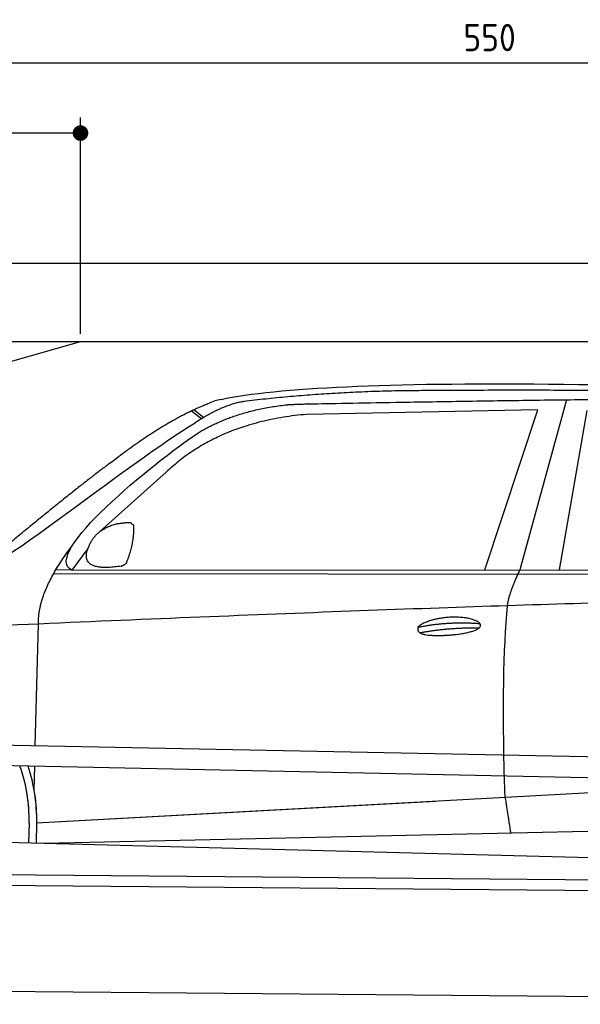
# Model space of a CAD drawing. Header units: millimetres. Extents: x -411 to 6777, y 0 to 6577.
# Tile 4 of 6: x 1744 to 3183, y 4050 to 6577. Entities that reach past the tile are written whole.
import ezdxf

# ---------------------------------------------------------------- set-up
doc = ezdxf.new("R2010")
doc.units = ezdxf.units.MM
doc.layers.add('4', color=3, linetype='Continuous')
for name, color, linetype, lineweight in [('car', 10, 'Continuous', 25), ('Freiraum', 7, 'Continuous', 25), ('Gebäude', 7, 'Continuous', 25), ('Plattform', 7, 'Continuous', 25)]:
    doc.layers.add(name, color=color, linetype=linetype, lineweight=lineweight)
doc.styles.get("Standard").update_dxf_attribs({"font": 'ISOCP.SHX'})
doc.dimstyles.new('GEN-ISO', dxfattribs={"dimscale": 20, "dimtxt": 3.5, "dimasz": 2, "dimexe": 2, "dimexo": 1, "dimgap": 1.5, "dimtad": 1, "dimdec": 1, "dimlfac": 0.1, "dimdsep": 46, "dimtxsty": 'STANDARD', "dimblk": 'PUNKT', "dimcen": 2, "dimclrd": 256, "dimclre": 256, "dimclrt": 2, "dimadec": 0, "dimazin": 0, "dimtp": 0.1, "dimtm": 0.1, "dimtfac": 0.71, "dimtdec": 1, "dimtmove": 2, "dimatfit": 3, "dimldrblk": 'PUNKT', "dimfxl": 2, "dimtolj": 1, "dimarcsym": 0})

# ---------------------------------------------------------------- blocks, each defined once
blk = doc.blocks.new('PUNKT')
at = {"layer": '4', "color": 0, "linetype": 'ByBlock'}
blk.add_line((-0.5, 0), (-1, 0), dxfattribs=at)
at = {"layer": '4', "color": 0, "linetype": 'ByBlock', "const_width": 0.5}
blk.add_lwpolyline([(-0.25, 0, 1), (0.25, 0, 1)], format="xyb", close=True, dxfattribs=at)
blk = doc.blocks.new('*D148')
at = {"layer": '4', "lineweight": -2, "transparency": 16777216}
for p, q in [((200, 5770.9), (200, 6505.8)), ((5700, 5970.9), (5700, 6505.8)), ((240, 6465.8), (5660, 6465.8))]:
    blk.add_line(p, q, dxfattribs=at)
at = {"layer": 'Defpoints', "color": 0, "transparency": 16777216}
for p in [(5700, 6465.8), (5700, 5950.9), (200, 5750.9)]:
    blk.add_point(p, dxfattribs=at)
at = {"layer": '4', "lineweight": -2, "transparency": 16777216, "xscale": 40, "yscale": 40, "zscale": 40, "rotation": 180}
blk.add_blockref('PUNKT', (200, 6465.8), dxfattribs=at)
at = {"layer": '4', "lineweight": -2, "transparency": 16777216, "xscale": 40, "yscale": 40, "zscale": 40}
blk.add_blockref('PUNKT', (5700, 6465.8), dxfattribs=at)
at = {"layer": '4', "color": 2, "transparency": 16777216, "insert": (2950, 6530.8), "char_height": 70, "attachment_point": 5}
blk.add_mtext('550', dxfattribs=at)
blk = doc.blocks.new('Car')
at = {"layer": 'car'}
for p, q in [((3095.9, 5630.1), (2980.6, 5192.1)), ((2133.8, 5593.1), (2159.9, 5572.8)), ((2139.6, 5595.9), (2165.2, 5576)), ((3022.8, 5603.7), (2429.1, 5586.3)), ((2890.6, 5191.3), (3022.8, 5603.7)), ((3082.2, 5193.1), (3149.3, 5602.9)), ((2069.6, 5434.4), (1900.2, 5280.5)), ((1871, 5237), (1830.4, 5181)), ((1830.4, 5181), (4482.2, 5206.7)), ((1783.5, 5171.7), (4426.7, 5192.7)), ((1830.4, 5181), (1789.1, 5181.7)), ((1740.4, 4729.5), (1745.6, 5042)), ((1738.4, 4616.5), (1739.5, 4677.1)), ((1745.7, 4531.9), (3614.7, 4651.2)), ((1745.7, 4531.9), (2769.2, 4597.2)), ((1726.1, 4531.1), (1725.3, 4480.7)), ((1745.7, 4531.9), (1745, 4480.3)), ((1765.6, 4480), (3650.9, 4538.6)), ((1667.1, 4481.7), (3716, 4447))]:
    blk.add_line(p, q, dxfattribs=at)
for centre, radius, start, end in [((2248.1, 5452.8), 174.5, 102.8736, 113.54), ((1321.6, 4537.9), 404.6, 359.0314, 20.1942), ((1321.6, 4537.9), 424.2, 359.1908, 19.1882), ((1321.6, 4537.9), 404.6, 359.0315, 10.2025), ((1321.6, 4537.9), 424.2, 359.1908, 9.6942)]:
    blk.add_arc(centre, radius, start, end, dxfattribs=at)
for points, degree in [([(2209.2, 5622.9), (2496.3, 5687.1), (3381.4, 5682), (4553.9, 5629.4)], 3), ([(2739.7, 5650.1), (2496.9, 5647.8), (2267.8, 5617.9)], 2), ([(3703.9, 5644.3), (3355.6, 5660.5), (2739.7, 5650.1)], 2), ([(1926.5, 5457.4), (2066.5, 5568.9), (2178.4, 5612.7)], 2), ([(2267.8, 5617.9), (2211.6, 5608.3), (2143.6, 5562.4)], 2), ([(2150.2, 5535.7), (2243.5, 5594.3), (2378.9, 5610.7)], 2), ([(2429.1, 5586.3), (2205.2, 5565), (2069.6, 5434.4)], 2), ([(1630.5, 5203.7), (1666.2, 5200.2), (1966.1, 5451.8), (2143.6, 5562.4)], 3), ([(1830.4, 5181), (1747, 5220.3), (2038.8, 5459.3), (2150.2, 5535.7)], 3), ([(1926.5, 5457.4), (1845.9, 5396.2), (1744.3, 5311.8), (1616, 5205.4), (1621.9, 5203.5)], 4), ([(1879.1, 5254.8), (1895.3, 5285.2), (1937.9, 5299.6)], 2), ([(1937.9, 5299.6), (1966.5, 5305.7), (1979.5, 5304.6)], 2), ([(1970.1, 5200.4), (1991, 5253.6), (1988, 5298.5)], 2), ([(1979.5, 5304.6), (1985.6, 5298.5), (1988, 5298.5)], 2), ([(1745.6, 5042), (1742.5, 5125.6), (1830.4, 5243.7)], 2), ([(1956.6, 5192.6), (1834.6, 5172.7), (1879.1, 5254.8)], 2), ([(1956.6, 5192.6), (1962.6, 5194.4), (1970.1, 5200.4)], 2), ([(2949.5, 5099.9), (2952.3, 5131), (2980.6, 5192.1)], 2), ([(4701.5, 5137), (3824.8, 5157.4), (1392.8, 5022.9)], 2), ([(2719.9, 5042.6), (2795.3, 5059.4), (2878.8, 5053.7)], 2), ([(2725, 5028.7), (2799, 5043.3), (2876.9, 5042.6)], 2)]:
    blk.add_open_spline(points, degree=degree, dxfattribs=at)
for points, degree, knots in [([(2378.9, 5610.7), (2405.5, 5613), (2544.9, 5616.1), (3566.1, 5645.6), (4186.4, 5644.9), (4643.3, 5476.4), (4621.2, 5302.6)], 4, [0.0821318, 0.0821318, 0.0821318, 0.0821318, 0.0821318, 0.258851, 0.508851, 1, 1, 1, 1, 1]), ([(2947.8, 4608.6), (2947.2, 4622.2), (2946.6, 4635.5), (2946.1, 4648.7), (2938.8, 4838.5), (2939.9, 4988.9), (2949.5, 5099.9)], 3, [0, 0, 0, 0, 0.064923, 0.064923, 0.064923, 1, 1, 1, 1]), ([(2719.9, 5042.6), (2724.1, 5047.6), (2745.1, 5064), (2827.8, 5084.1), (2943.1, 5048), (2834.4, 5019.4), (2749.7, 5020.1), (2715.3, 5023.6), (2719.9, 5042.6)], 5, [0, 0, 0, 0, 0, 0, 0.300106, 0.500106, 0.700106, 1, 1, 1, 1, 1, 1]), ([(2947.8, 4608.6), (2948.5, 4604), (2949.2, 4599.5), (2949.9, 4595.1), (2950.5, 4591.1), (2951.1, 4587.2), (2951.7, 4583.5), (2956.5, 4553.3), (2960.3, 4531.3), (2962.9, 4517.2)], 3, [-0.000011, -0.000011, -0.000011, -0.000011, 0.107576, 0.107576, 0.107576, 0.206414, 0.206414, 0.206414, 1, 1, 1, 1])]:
    blk.add_open_spline(points, degree=degree, knots=knots, dxfattribs=at)
blk = doc.blocks.new('_Dot')
at = {"color": 0, "linetype": 'ByBlock', "lineweight": -2}
blk.add_line((-0.5, 0), (-1, 0), dxfattribs=at)
at = {"color": 0, "linetype": 'ByBlock', "const_width": 0.5}
blk.add_lwpolyline([(-0.25, 0, 1), (0.25, 0, 1)], format="xyb", close=True, dxfattribs=at)
blk = doc.blocks.new('*D154')
at = {"layer": '4', "lineweight": -2, "transparency": 16777216}
for p, q in [((200, 5770.9), (200, 6325.7)), ((1899.7, 5770.8), (1899.7, 6325.7)), ((1859.7, 6285.7), (240, 6285.7))]:
    blk.add_line(p, q, dxfattribs=at)
at = {"layer": 'Defpoints', "color": 0, "transparency": 16777216}
for p in [(200, 6285.7), (200, 5750.9), (1899.7, 5750.8)]:
    blk.add_point(p, dxfattribs=at)
at = {"layer": '4', "lineweight": -2, "transparency": 16777216, "xscale": 40, "yscale": 40, "zscale": 40, "rotation": 180}
blk.add_blockref('_Dot', (200, 6285.7), dxfattribs=at)
at = {"layer": '4', "lineweight": -2, "transparency": 16777216, "xscale": 40, "yscale": 40, "zscale": 40}
blk.add_blockref('_Dot', (1899.7, 6285.7), dxfattribs=at)
at = {"layer": '4', "color": 2, "transparency": 16777216, "insert": (1049.8, 6350.7), "char_height": 70, "attachment_point": 5}
blk.add_mtext('170', dxfattribs=at)
blk = doc.blocks.new('Plattform OG 6200 550')
at = {"layer": 'Plattform'}
for p, q in [((5482.3, 4639.6), (348.5, 4742)), ((5481.2, 4583.6), (347.5, 4691)), ((440.2, 4393.6), (5395, 4350.4)), ((446, 4366.5), (5394.8, 4323.4)), ((5437.5, 4050), (372.6, 4094.2))]:
    blk.add_line(p, q, dxfattribs=at)
blk = doc.blocks.new('Gebäude_355_GT200')
at = {"layer": 'Freiraum'}
blk.add_lwpolyline([(200, 5500.9), (350, 5500.9), (350, 5350.9), (499.8, 5350.9), (1900, 5750.9)], dxfattribs=at)
at = {"layer": 'Gebäude'}
for p, q in [((5900, 5950.8), (0, 5950.8)), ((200, 5750.9), (5700, 5750.9))]:
    blk.add_line(p, q, dxfattribs=at)

msp = doc.modelspace()

# ---------------------------------------------------------------- block references
at = {"layer": 'car', "rotation": 359.4752422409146}
msp.add_blockref('Car', (0, 0), dxfattribs=at)
at = {"layer": 'Gebäude', "linetype": 'Continuous'}
msp.add_blockref('Gebäude_355_GT200', (0, 0), dxfattribs=at)
at = {"layer": 'Plattform'}
msp.add_blockref('Plattform OG 6200 550', (0, 0), dxfattribs=at)

# ---------------------------------------------------------------- dimensions: what is measured, and where the dimension line sits
at = {"layer": '4'}
for base, p1, p2, override, picture, middle in [((5700, 6465.8), (200, 5750.88), (5700, 5950.88), {"dimtdec": 3, "dimtolj": 0}, '*D148', (2950, 6530.8)), ((200, 6285.7), (1899.68, 5750.79), (200, 5750.88), {"dimblk1": 'Dot', "dimblk2": 'Dot', "dimsah": 1, "dimtdec": 3, "dimtolj": 0}, '*D154', (1049.84, 6350.7))]:
    dim = msp.add_linear_dim(base=base, p1=p1, p2=p2, dimstyle='GEN-ISO', override=override, dxfattribs=at)
    dim.commit()
    dim.dimension.update_dxf_attribs({"geometry": picture, "text_midpoint": middle})

doc.saveas('drawing.dxf')
